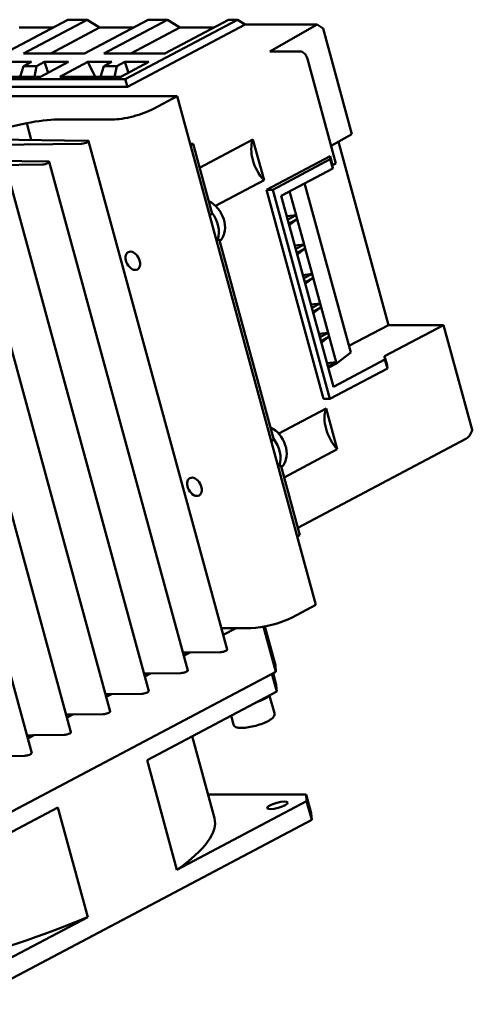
# Model space of a CAD drawing. Header units: millimetres. Extents: x 82 to 564, y 26 to 400.
# Tile 8 of 11: x 501 to 560, y 111 to 242. Entities that reach past the tile are written whole.
import ezdxf

# ---------------------------------------------------------------- set-up
doc = ezdxf.new("R2010")
doc.units = ezdxf.units.MM
doc.layers.add('Arêtes visibles(ISO)', color=7, linetype='Continuous', lineweight=50)

msp = doc.modelspace()

# ---------------------------------------------------------------- linework, layer by layer
at = {"layer": 'Arêtes visibles(ISO)'}
for p, q in [((506.98, 241.76), (498.56, 237.3)), ((509.52, 241.76), (501.09, 237.3)), ((507.14, 241.76), (506.98, 241.76)), ((509.36, 241.76), (507.14, 241.76)), ((517.61, 241.76), (509.18, 237.3)), ((509.52, 241.76), (509.36, 241.76)), ((511.16, 240.72), (509.52, 241.76)), ((511.72, 237.3), (520.14, 241.76)), ((514.56, 233.9), (529.4, 241.76)), ((514.84, 232.87), (530.42, 241.12)), ((517.76, 241.76), (517.61, 241.76)), ((519.99, 241.76), (517.76, 241.76)), ((528.23, 241.76), (519.81, 237.3)), ((520.14, 241.76), (519.99, 241.76)), ((521.78, 240.72), (520.14, 241.76)), ((528.38, 241.76), (528.23, 241.76)), ((529.4, 241.76), (528.38, 241.76)), ((529.4, 241.76), (530.42, 241.12)), ((539.92, 241.12), (530.42, 241.12)), ((533.68, 237.56), (539.92, 241.12)), ((540.73, 240.59), (539.92, 241.12)), ((505.02, 240.72), (500.53, 240.72)), ((511.16, 240.72), (504.7, 237.3)), ((515.64, 240.72), (511.16, 240.72)), ((521.78, 240.72), (515.32, 237.3)), ((526.26, 240.72), (521.78, 240.72)), ((540.73, 240.59), (544.53, 226.62)), ((509.18, 237.3), (501.09, 237.3)), ((519.81, 237.3), (511.72, 237.3)), ((533.68, 237.56), (537.66, 237.56)), ((498.97, 236.17), (502.14, 236.17)), ((502.14, 236.17), (501.1, 235.62)), ((502.84, 235.62), (503.89, 236.17)), ((507.06, 236.17), (503.36, 234.21)), ((503.89, 236.17), (507.06, 236.17)), ((504.36, 234.74), (503.89, 236.17)), ((505.9, 234.21), (509.6, 236.17)), ((509.6, 236.17), (512.77, 236.17)), ((510.56, 234.21), (509.6, 236.17)), ((512.77, 236.17), (511.72, 235.62)), ((513.46, 235.62), (514.51, 236.17)), ((517.68, 236.17), (513.99, 234.21)), ((514.51, 236.17), (517.68, 236.17)), ((514.99, 234.74), (514.51, 236.17)), ((538.65, 236.59), (542.42, 222.73)), ((500.67, 234.21), (501.1, 235.62)), ((501.1, 235.62), (502.84, 235.62)), ((502.54, 234.21), (502.84, 235.62)), ((511.29, 234.21), (511.72, 235.62)), ((511.72, 235.62), (513.46, 235.62)), ((513.16, 234.21), (513.46, 235.62)), ((503.36, 234.21), (497.17, 234.21)), ((497.25, 233.9), (514.56, 233.9)), ((513.99, 234.21), (505.9, 234.21)), ((514.56, 233.9), (514.84, 232.87)), ((498.28, 232.87), (514.84, 232.87)), ((498.88, 231.62), (521.42, 231.62)), ((521.42, 231.62), (518.31, 229.97)), ((539.75, 164.31), (521.42, 231.62)), ((502.13, 225.84), (501.53, 228.05)), ((512.84, 228.55), (505.62, 228.55)), ((495.58, 225.92), (509.55, 225.75)), ((509.71, 225.7), (528.04, 158.39)), ((524.39, 222.17), (531.44, 225.9)), ((532.91, 220.51), (531.44, 225.9)), ((544.53, 226.62), (541.79, 225.06)), ((542.75, 225.61), (549.36, 201.35)), ((508.79, 225.35), (490.94, 225.14)), ((523.13, 225.35), (523.53, 225.35)), ((523.18, 225.17), (523.53, 225.35)), ((523.53, 225.35), (526.05, 216.08)), ((486.39, 223.22), (504.36, 223)), ((504.52, 222.95), (522.85, 155.64)), ((541.65, 223.69), (533.25, 219.24)), ((534.06, 219.24), (541.68, 223.28)), ((541.98, 222.49), (541.65, 223.69)), ((541.68, 223.28), (541.65, 223.69)), ((542.01, 222.08), (541.68, 223.28)), ((503.6, 222.6), (483.11, 222.36)), ((535.19, 218.47), (542.01, 222.08)), ((542.42, 222.73), (541.98, 222.49)), ((542.01, 222.08), (541.98, 222.49)), ((526.5, 217.11), (532.91, 220.51)), ((499.33, 220.2), (517.66, 152.89)), ((533.25, 219.24), (540.79, 191.57)), ((533.25, 219.24), (534.06, 219.24)), ((541.6, 191.57), (534.06, 219.24)), ((537.16, 215.89), (536.29, 219.05)), ((538.28, 220.11), (544.37, 197.73)), ((535.19, 218.47), (542.08, 193.19)), ((535.28, 218.52), (535.2, 218.45)), ((494.24, 217.5), (512.57, 150.2)), ((525.7, 215.89), (526.05, 216.08)), ((535.93, 215.75), (537.16, 215.89)), ((536.05, 215.3), (537.16, 215.89)), ((537.3, 215.37), (536.2, 214.78)), ((537.3, 215.37), (536.25, 214.56)), ((537.16, 215.89), (537.3, 215.37)), ((538.21, 212), (537.3, 215.37)), ((489.05, 214.75), (507.38, 147.45)), ((526.57, 212.71), (526.97, 212.71)), ((526.97, 212.71), (526.62, 212.53)), ((526.97, 212.71), (534.2, 186.17)), ((483.86, 212), (502.19, 144.7)), ((536.99, 211.86), (538.21, 212)), ((537.11, 211.42), (538.21, 212)), ((538.36, 211.48), (537.26, 210.89)), ((538.36, 211.48), (537.31, 210.68)), ((538.21, 212), (538.36, 211.48)), ((539.27, 208.11), (538.36, 211.48)), ((538.05, 207.97), (539.27, 208.11)), ((538.17, 207.53), (539.27, 208.11)), ((539.42, 207.59), (538.31, 207)), ((539.42, 207.59), (538.37, 206.79)), ((539.27, 208.11), (539.42, 207.59)), ((540.33, 204.22), (539.42, 207.59)), ((539.11, 204.08), (540.33, 204.22)), ((539.23, 203.64), (540.33, 204.22)), ((540.48, 203.7), (539.37, 203.11)), ((540.48, 203.7), (539.43, 202.9)), ((540.33, 204.22), (540.48, 203.7)), ((541.39, 200.33), (540.48, 203.7)), ((549.36, 201.35), (544.14, 198.58)), ((556.65, 201.35), (548.86, 197.22)), ((549.36, 201.35), (556.65, 201.35)), ((556.65, 201.35), (560.43, 187.49)), ((540.17, 200.19), (541.39, 200.33)), ((540.29, 199.75), (541.39, 200.33)), ((541.53, 199.81), (540.43, 199.23)), ((541.53, 199.81), (540.49, 199.01)), ((541.39, 200.33), (541.53, 199.81)), ((542.45, 196.44), (541.53, 199.81)), ((548.89, 196.8), (542.08, 193.19)), ((542.5, 196.26), (544.37, 197.73)), ((549.19, 196.02), (548.86, 197.22)), ((548.86, 197.22), (548.89, 196.8)), ((549.22, 195.61), (548.89, 196.8)), ((541.23, 196.31), (542.45, 196.44)), ((541.35, 195.86), (542.45, 196.44)), ((541.4, 195.67), (542.5, 196.26)), ((541.6, 191.57), (549.22, 195.61)), ((542.45, 196.44), (542.5, 196.26)), ((549.22, 195.61), (549.19, 196.02)), ((540.79, 191.57), (541.6, 191.57)), ((534.86, 186.98), (541.13, 190.31)), ((542.6, 184.91), (541.13, 190.31)), ((533.85, 185.98), (534.2, 186.17)), ((537.38, 174.49), (559.61, 186.27)), ((535.56, 181.18), (542.6, 184.91)), ((534.72, 182.8), (535.12, 182.8)), ((535.12, 182.8), (534.77, 182.61)), ((535.12, 182.8), (537.64, 173.53)), ((537.64, 173.53), (537.29, 173.34)), ((536.64, 162.66), (539.75, 164.31)), ((529.22, 161.24), (527.26, 161.24)), ((527.51, 160.33), (529.22, 161.24)), ((529.22, 161.24), (531.17, 161.24)), ((532.85, 161.42), (534.47, 155.47)), ((534.41, 156.32), (533.01, 161.45)), ((523.1, 158), (522.21, 157.99)), ((522.32, 157.58), (523.1, 158)), ((523.1, 158), (527.12, 158.04)), ((487.83, 130.75), (534.47, 155.47)), ((517.91, 155.25), (517.02, 155.24)), ((517.13, 154.83), (517.91, 155.25)), ((517.91, 155.25), (521.93, 155.29)), ((533.96, 155.2), (534.6, 152.86)), ((534.53, 153.71), (534.11, 155.27)), ((534.47, 155.47), (534.41, 156.32)), ((512.72, 152.5), (511.95, 152.49)), ((512.05, 152.14), (512.72, 152.5)), ((512.72, 152.5), (516.74, 152.54)), ((517.45, 143.77), (534.6, 152.86)), ((534.6, 152.86), (534.53, 153.71)), ((534.28, 149.96), (533.64, 152.28)), ((507.63, 149.8), (506.75, 149.79)), ((506.86, 149.39), (507.63, 149.8)), ((507.63, 149.8), (511.66, 149.85)), ((528.87, 148.49), (528.55, 149.65)), ((502.44, 147.05), (501.56, 147.04)), ((501.67, 146.64), (502.44, 147.05)), ((502.44, 147.05), (506.47, 147.1)), ((523.4, 146.92), (526.35, 136.08)), ((498.31, 144.31), (501.28, 144.35)), ((521.4, 129.26), (517.45, 143.77)), ((538.55, 138.35), (521.4, 129.26)), ((525.5, 139.2), (538.49, 139.2)), ((539.16, 136.73), (538.49, 139.2)), ((538.49, 139.2), (538.55, 138.35)), ((538.55, 138.35), (539.22, 135.88)), ((488.49, 128.42), (505.64, 137.51)), ((505.64, 137.51), (509.59, 123)), ((493.11, 111.45), (539.22, 135.88)), ((539.22, 135.88), (539.16, 136.73)), ((509.59, 123), (492.44, 113.92))]:
    msp.add_line(p, q, dxfattribs=at)
at = {"layer": 'Arêtes visibles(ISO)', "flags": 128}
for points in [[(527.05, 212.43), (527.19, 212.58), (527.32, 212.74), (527.43, 212.91), (527.52, 213.09), (527.6, 213.27), (527.66, 213.46), (527.74, 213.84), (527.76, 214.23), (527.74, 214.62), (527.68, 215), (527.58, 215.38), (527.44, 215.76), (527.26, 216.11), (527.06, 216.45), (526.82, 216.77), (526.55, 217.06), (526.26, 217.32), (525.95, 217.55), (525.6, 217.73)], [(535.2, 182.51), (535.34, 182.66), (535.47, 182.82), (535.58, 182.99), (535.67, 183.17), (535.75, 183.36), (535.81, 183.54), (535.88, 183.93), (535.91, 184.31), (535.89, 184.7), (535.83, 185.09), (535.72, 185.47), (535.58, 185.84), (535.41, 186.2), (535.2, 186.54), (534.97, 186.85), (534.7, 187.15), (534.41, 187.41), (534.09, 187.63), (533.75, 187.82)], [(528.87, 148.49), (528.91, 148.4), (528.95, 148.32), (529.07, 148.21), (529.2, 148.13), (529.34, 148.08), (529.49, 148.05), (529.65, 148.03), (529.82, 148.02), (530, 148.02), (530.2, 148.03), (530.41, 148.05), (530.63, 148.08), (530.86, 148.11), (531.09, 148.15), (531.33, 148.2), (531.58, 148.26), (531.82, 148.32), (532.06, 148.39), (532.3, 148.46), (532.53, 148.54), (532.75, 148.63), (532.97, 148.71), (533.17, 148.8), (533.36, 148.89), (533.54, 148.98), (533.7, 149.08), (533.84, 149.17), (533.97, 149.27), (534.08, 149.38), (534.17, 149.49), (534.25, 149.62), (534.29, 149.78), (534.29, 149.87), (534.28, 149.96)]]:
    msp.add_lwpolyline(points, dxfattribs=at)
at = {"layer": 'Arêtes visibles(ISO)'}
for centre, major_axis, ratio, start_param, end_param in [((537.93, 236.59), (-0.487, 0.919), 0.651697, 4.379886, 5.950682), ((515.52, 229.97), (-3.86, -1.05), 0.247575, 0.737766, 2.308563), ((497.88, 222.03), (-19.53, -5.32), 0.247575, 4.457687, 4.705349), ((500.25, 225.71), (-7.72, -2.1), 0.247575, 3.879359, 4.479953), ((509.16, 225.55), (0.544, 0.148), 0.247575, 3.902769, 6.997542), ((534.49, 223.2), (2.06, -3.89), 0.651697, 3.664051, 5.095721), ((503.97, 222.8), (0.544, 0.148), 0.247575, 3.902769, 6.997542), ((524.57, 214.62), (-1.5, 2.83), 0.651697, 3.687366, 4.948815), ((544.18, 187.61), (2.06, -3.89), 0.651697, 3.664051, 5.095721), ((559.78, 187.54), (-0.57, -1.31), 0.474247, 0.535135, 1.659445), ((559.7, 187.49), (0.487, -0.919), 0.651697, 1.124311, 1.238293), ((532.72, 184.71), (-1.5, 2.83), 0.651697, 3.687366, 4.948815), ((533.85, 162.66), (3.86, 1.05), 0.247575, 3.879359, 5.450155), ((527.49, 158.24), (0.544, 0.148), 0.247575, 3.902769, 6.283185), ((522.3, 155.49), (0.544, 0.148), 0.247575, 3.902769, 6.283185), ((517.11, 152.74), (0.544, 0.148), 0.247575, 3.902769, 6.283185), ((530.84, 151.91), (3.09, 0.84), 0.247575, 4.972382, 5.927928), ((512.03, 150.05), (0.544, 0.148), 0.247575, 3.902769, 6.283185), ((506.84, 147.3), (0.544, 0.148), 0.247575, 3.902769, 6.283185), ((501.65, 144.55), (0.544, 0.148), 0.247575, 3.902769, 6.283185), ((489.84, 126.13), (36.51, 9.94), 0.247575, 5.685149, 6.283185), ((489.84, 126.13), (36.51, 9.94), 0.247575, 4.114352, 5.215162)]:
    msp.add_ellipse(centre, major_axis=major_axis, ratio=ratio, start_param=start_param, end_param=end_param, dxfattribs=at)
for centre, major_axis, ratio in [((515.56, 209.85), (0.61, -1.15), 0.651697), ((523.71, 179.94), (0.61, -1.15), 0.651697), ((534.69, 137.78), (1.35, 0.37), 0.247575)]:
    msp.add_ellipse(centre, major_axis=major_axis, ratio=ratio, dxfattribs=at)

doc.saveas('drawing.dxf')
